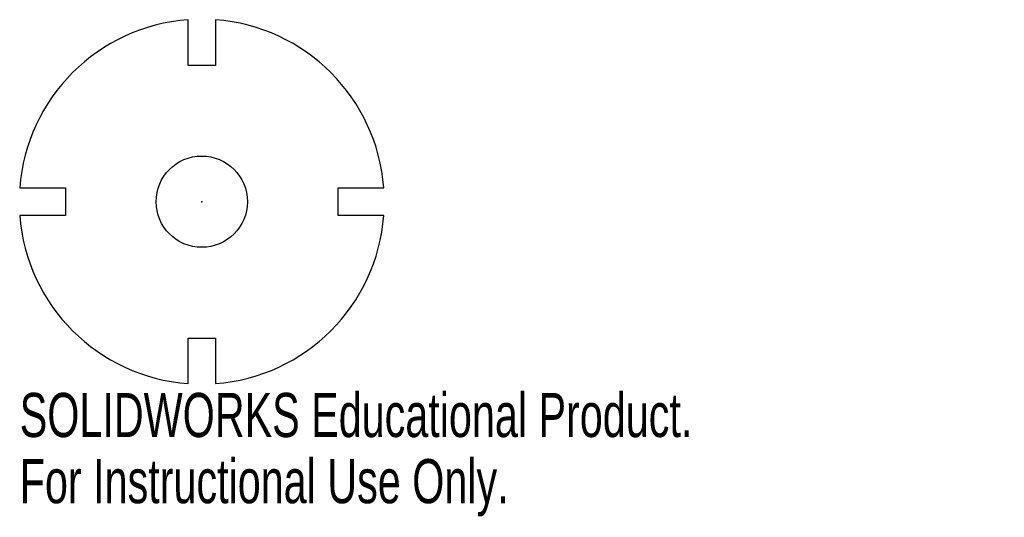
# Model space of a CAD drawing. Header units: millimetres. Extents: x -20 to 88, y -35 to 20.
import ezdxf

# ---------------------------------------------------------------- set-up
doc = ezdxf.new("R2010")
doc.units = ezdxf.units.MM
doc.header["$PDSIZE"] = -1
doc.styles.add('SLDTEXTSTYLE0', font='TXT', dxfattribs={"width": 0.7})

msp = doc.modelspace()

# ---------------------------------------------------------------- linework, layer by layer
at = {"color": 7, "linetype": 'Continuous'}
for p, q in [((-1.5, 14.94), (-1.5, 19.94)), ((1.5, 19.94), (1.5, 14.94)), ((1.5, 14.94), (-1.5, 14.94)), ((-19.94, 1.5), (-14.94, 1.5)), ((-14.94, 1.5), (-14.94, -1.5)), ((14.94, -1.5), (14.94, 1.5)), ((14.94, 1.5), (19.94, 1.5)), ((-14.94, -1.5), (-19.94, -1.5)), ((19.94, -1.5), (14.94, -1.5)), ((-1.5, -19.94), (-1.5, -14.94)), ((-1.5, -14.94), (1.5, -14.94)), ((1.5, -14.94), (1.5, -19.94))]:
    msp.add_line(p, q, dxfattribs=at)
msp.add_circle((0, 0), 5, dxfattribs=at)
for start, end in [(94.3012, 175.6988), (4.3012, 85.6988), (184.3012, 265.6988), (274.3012, 355.6988)]:
    msp.add_arc((0, 0), 20, start, end, dxfattribs=at)
msp.add_point((0, 0), dxfattribs=at)

# ---------------------------------------------------------------- texts
at = {"color": 7, "linetype": 'Continuous', "char_height": 4.8336, "attachment_point": 1, "style": 'SLDTEXTSTYLE0'}
for s, insert in [('SOLIDWORKS Educational Product.', (-19.94, -20.96)), ('For Instructional Use Only.', (-19.94, -28.21))]:
    msp.add_mtext(s, dxfattribs=dict(at, insert=insert))

doc.saveas('drawing.dxf')
